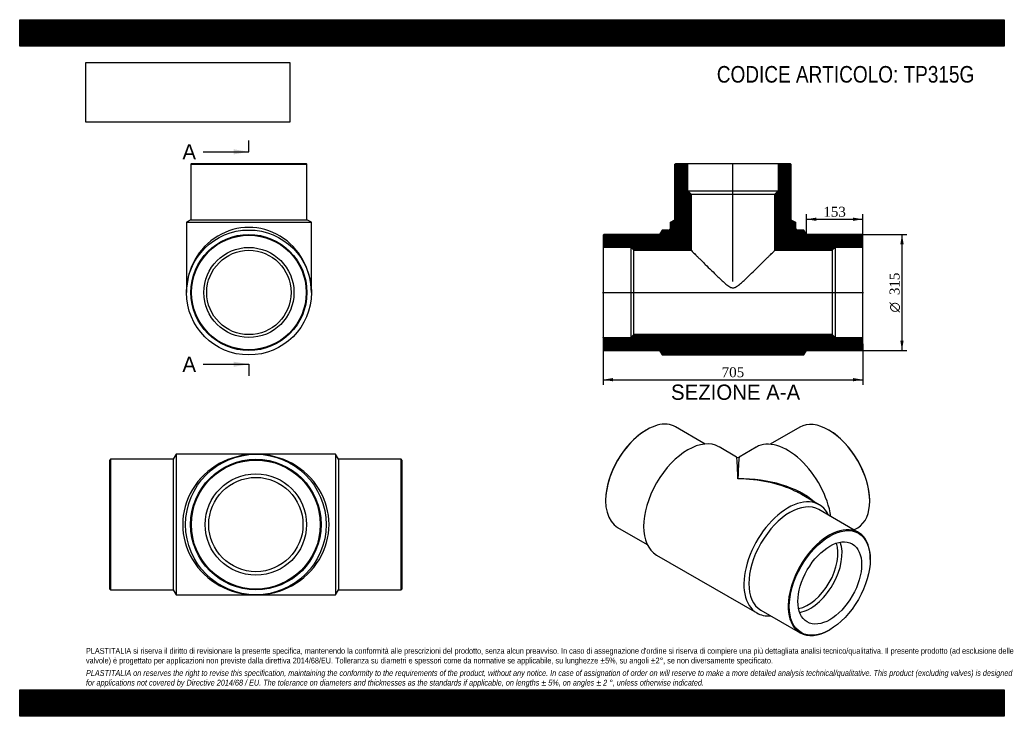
# Model space of a CAD drawing. Header units: millimetres. Extents: x 0 to 2376, y 0 to 1680.
import ezdxf
from ezdxf.enums import TextEntityAlignment as Align
from ezdxf.lldxf.tags import DXFTag

# ---------------------------------------------------------------- set-up
doc = ezdxf.new("R2010")
doc.units = ezdxf.units.MM
doc.header["$LTSCALE"] = 8
for name, color, linetype in [('Default', 7, 'Continuous'), ('DV4_Default', 7, 'Continuous'), ('TP315G', 7, 'Continuous')]:
    doc.layers.add(name, color=color, linetype=linetype)
doc.styles.add('SEACAD_Solid_Edge_ANSI', font='seans.ttf')
doc.styles.add('SEACAD_Solid_Edge_ANSI1_Symbols', font='semeca1.ttf')
doc.styles.add('SEACAD_Times_New_Roman', font='times.ttf')
tags = doc.linetypes.add('CENTER2', pattern=[28.575, 19.05, -3.175, 3.175, -3.175]).pattern_tags.tags
tags[10:11] = [DXFTag(74, 4), DXFTag(75, 0), DXFTag(340, '0'), DXFTag(46, 0.0), DXFTag(50, 0.0), DXFTag(44, 0.0), DXFTag(45, 0.0)]
tags[8:9] = [DXFTag(74, 4), DXFTag(75, 0), DXFTag(340, '0'), DXFTag(46, 0.0), DXFTag(50, 0.0), DXFTag(44, 0.0), DXFTag(45, 0.0)]
tags[6:7] = [DXFTag(74, 4), DXFTag(75, 0), DXFTag(340, '0'), DXFTag(46, 0.0), DXFTag(50, 0.0), DXFTag(44, 0.0), DXFTag(45, 0.0)]
tags[4:5] = [DXFTag(74, 4), DXFTag(75, 0), DXFTag(340, '0'), DXFTag(46, 0.0), DXFTag(50, 0.0), DXFTag(44, 0.0), DXFTag(45, 0.0)]
doc.dimstyles.new('ANSImm', dxfattribs={"dimtxt": 24, "dimasz": 24, "dimexe": 12, "dimexo": 0, "dimgap": 6, "dimtad": 1, "dimlfac": 1.125, "dimdsep": 46, "dimtxsty": 'SEACAD_Times_New_Roman', "dimblk1": '_SE_FILLED', "dimblk2": '_SE_FILLED', "dimsah": 1, "dimcen": 12, "dimazin": 0, "dimtfac": 0.85, "dimtdec": 3, "dimtofl": 0, "dimtmove": 0, "dimatfit": 3, "dimfxl": 1, "dimarcsym": 0})
picture_1 = doc.add_image_def('image1.jpg', size_in_pixel=(4302, 1260))

# ---------------------------------------------------------------- blocks, each defined once
blk = doc.blocks.new('SE')
at = {"layer": 'TP315G', "color": 7, "linetype": 'Continuous'}
for p, q in [((219.4, 620), (217.4, 618)), ((217.4, 307), (217.4, 618)), ((219.4, 620), (219.4, 305)), ((370.4, 620), (219.4, 620)), ((377.4, 632), (370.4, 620)), ((370.4, 620), (370.4, 305)), ((377.4, 632), (377.4, 293)), ((569.9, 632), (377.4, 632)), ((762.4, 632), (569.9, 632)), ((762.4, 632), (762.4, 293)), ((769.4, 620), (762.4, 632)), ((769.4, 620), (769.4, 305)), ((920.4, 620), (769.4, 620)), ((920.4, 305), (920.4, 620)), ((922.4, 618), (920.4, 620)), ((922.4, 618), (922.4, 307)), ((217.4, 307), (219.4, 305)), ((219.4, 305), (370.4, 305)), ((370.4, 305), (377.4, 293)), ((377.4, 293), (569.9, 293)), ((569.9, 293), (762.4, 293)), ((762.4, 293), (769.4, 305)), ((769.4, 305), (920.4, 305)), ((920.4, 305), (922.4, 307))]:
    blk.add_line(p, q, dxfattribs=at)
for radius in [169.5, 157.5, 155.5, 122.3, 113.7]:
    blk.add_circle((569.9, 462.5), radius, dxfattribs=at)
for major_axis in [(176.5, 0), (-176.5, 0)]:
    blk.add_ellipse((569.9, 462.5), major_axis=major_axis, ratio=0.96034, start_param=1.570796, end_param=4.712389, dxfattribs=at)
blk = doc.blocks.new('SE1')
at = {"layer": 'TP315G', "color": 7, "linetype": 'Continuous'}
for p, q in [((1512.9, 691.1), (1511.7, 690.3)), ((1654.4, 656.7), (1582.9, 698)), ((1882.3, 697.3), (1810.8, 656)), ((1953.5, 689.6), (1952.3, 690.3)), ((1730.1, 625.3), (1687.6, 649.9)), ((1777.6, 649.2), (1736.3, 625.3)), ((1929.6, 510.2), (1887, 534.8)), ((1413.9, 521), (1413.9, 519.6)), ((2051.3, 518.9), (2051.3, 520.3)), ((2023.5, 443.6), (1928.6, 498.4)), ((1442.9, 455.5), (1514.4, 414.2)), ((2013.2, 449.6), (2022.3, 454.8)), ((1536.9, 388.9), (1778.9, 249.2)), ((2052.5, 378.1), (2052.5, 379.5)), ((1788.6, 255.9), (1883.5, 201.1)), ((1953.5, 208.1), (1954.8, 208.8))]:
    blk.add_line(p, q, dxfattribs=at)
blk.add_arc((1733.2, 630.7), 6.22, 240.0447, 299.8706, dxfattribs=at)
for centre, major_axis, ratio, start_param, end_param in [((1952.3, 576), (-70, 121.2), 0.57735, 3.141593, 6.283185), ((1512.9, 576.8), (70, 121.2), 0.57735, 0, 3.141593), ((1511.7, 577.5), (-69.1, -119.7), 0.57735, 3.926991, 5.497787), ((1953.5, 576.8), (69.1, -119.7), 0.57735, 0.785398, 2.356194), ((1612.2, 519.4), (-75.3, -130.5), 0.57735, 3.141593, 6.283185), ((1853, 518.7), (-75.3, 130.5), 0.57735, 4.118355, 6.283185), ((1733.2, 449.6), (3.1, -175.8), 0.017511, 2.345663, 3.131061), ((1733.2, 449.6), (-3.1, -175.8), 0.017511, 3.152124, 3.937523), ((1733.2, 449.6), (-217.5, -3.7), 0.565556, 3.694557, 4.702676), ((1733.2, 449.6), (-217.5, 3.7), 0.565556, 4.037166, 4.722102), ((1854.2, 379.7), (-75.3, -130.5), 0.57735, 2.763048, 6.283185), ((1733.2, 449.6), (-217.5, 3.7), 0.565556, 3.936704, 4.037166), ((1858.6, 377.2), (-70, -121.2), 0.57735, 3.141593, 6.283185), ((1953.5, 322.4), (-70, -121.2), 0.57735, 2.356194, 6.283185), ((1902.7, 351.7), (-50.8, -88.1), 0.57735, 0.458601, 2.682991), ((1907.7, 348.9), (-54.4, -94.1), 0.57735, 0.448518, 2.693075), ((1854.2, 379.7), (-75.3, -130.5), 0.57735, 0, 0.378544), ((1953.5, 322.4), (-70, -121.2), 0.57735, 0, 0.785398)]:
    blk.add_ellipse(centre, major_axis=major_axis, ratio=ratio, start_param=start_param, end_param=end_param, dxfattribs=at)
for major_axis in [(69.1, 119.7), (54.4, 94.1)]:
    blk.add_ellipse((1954.8, 321.6), major_axis=major_axis, ratio=0.57735, dxfattribs=at)
blk = doc.blocks.new('SE2')
at = {"layer": 'TP315G', "color": 7, "linetype": 'Continuous'}
for p, q in [((414.9, 1333.6), (413.1, 1331.9)), ((413.1, 1331.9), (693.1, 1331.9)), ((413.1, 1331.9), (413.1, 1197.6)), ((414.9, 1333.6), (691.4, 1333.6)), ((693.1, 1331.9), (691.4, 1333.6)), ((693.1, 1197.6), (693.1, 1331.9)), ((413.1, 1197.6), (402.5, 1191.4)), ((402.5, 1191.4), (703.8, 1191.4)), ((402.5, 1191.4), (402.5, 1022.1)), ((413.1, 1197.6), (693.1, 1197.6)), ((703.8, 1191.4), (693.1, 1197.6)), ((703.8, 1022.1), (703.8, 1191.4))]:
    blk.add_line(p, q, dxfattribs=at)
for radius in [150.7, 140, 138.2, 108.7, 101.7]:
    blk.add_circle((553.1, 1022.1), radius, dxfattribs=at)
blk.add_ellipse((553.1, 1022.1), major_axis=(0, -156.9), ratio=0.96034, start_param=1.570796, end_param=4.712389, dxfattribs=at)
blk = doc.blocks.new('SE4')
at = {"color": 7, "linetype": 'Continuous', "style": 'SEACAD_Solid_Edge_ANSI'}
blk.add_text('A', height=36.8, dxfattribs=at).set_placement((392.7, 1379.8), align=Align.TOP_LEFT)
blk = doc.blocks.new('SE5')
at = {"color": 7, "linetype": 'Continuous', "style": 'SEACAD_Solid_Edge_ANSI'}
blk.add_text('A', height=36.8, dxfattribs=at).set_placement((392.7, 867.5), align=Align.TOP_LEFT)
blk = doc.blocks.new('SEANNOT_GROUP')
at = {"linetype": 'Continuous'}
blk.add_hatch(color=7, dxfattribs=at).paths.add_polyline_path([(516.3, 1355.2), (553.1, 1361.4), (516.3, 1367.5)])
at = {"color": 7, "linetype": 'Continuous'}
blk.add_lwpolyline([(442.7, 1361.4), (553.1, 1361.4)], dxfattribs=at)
blk = doc.blocks.new('SEANNOT_GROUP1')
at = {"linetype": 'Continuous'}
blk.add_hatch(color=7, dxfattribs=at).paths.add_polyline_path([(516.3, 842.9), (553.1, 849.1), (516.3, 855.2)])
at = {"color": 7, "linetype": 'Continuous'}
blk.add_lwpolyline([(442.7, 849.1), (553.1, 849.1)], dxfattribs=at)
blk = doc.blocks.new('SE3')
at = {"layer": 'Default', "color": 7, "linetype": 'CENTER2'}
for p, q in [((553.1, 1361.4), (553.1, 1389)), ((553.1, 849.1), (553.1, 821.5))]:
    blk.add_line(p, q, dxfattribs=at)
at = {"layer": 'Default', "color": 7, "linetype": 'CENTER2', "const_width": 0.0001}
blk.add_lwpolyline([(553.1, 1361.4), (553.1, 849.1)], dxfattribs=at)
at = {"layer": 'Default'}
for name in ['SE4', 'SEANNOT_GROUP', 'SE5', 'SEANNOT_GROUP1']:
    blk.add_blockref(name, (0, 0), dxfattribs=at)
blk = doc.blocks.new('SE6')
at = {"layer": 'TP315G', "linetype": 'Continuous'}
h = blk.add_hatch(dxfattribs=at)
h.set_pattern_fill('LINE', scale=0.629921, angle=45, style=0)
edge = h.paths.add_edge_path()
edge.add_line((1564.4, 1172.8), (1550.1, 1172.8))
edge.add_line((1550.1, 1172.8), (1543.9, 1162.1))
edge.add_line((1543.9, 1162.1), (1409.7, 1162.1))
edge.add_line((1409.7, 1162.1), (1407.9, 1160.3))
edge.add_line((1407.9, 1160.3), (1407.9, 1130.8))
edge.add_line((1407.9, 1130.8), (1474.6, 1130.8))
edge.add_line((1474.6, 1130.8), (1481.6, 1123.8))
edge.add_line((1481.6, 1123.8), (1620.2, 1123.8))
edge.add_line((1620.2, 1123.8), (1620.2, 1259.3))
edge.add_line((1620.2, 1259.3), (1612.5, 1267))
edge.add_line((1612.5, 1267), (1612.5, 1333.6))
edge.add_line((1612.5, 1333.6), (1583, 1333.6))
edge.add_line((1583, 1333.6), (1581.2, 1331.9))
edge.add_line((1581.2, 1331.9), (1581.2, 1197.6))
edge.add_line((1581.2, 1197.6), (1570.6, 1191.4))
edge.add_line((1570.6, 1191.4), (1570.6, 1179))
edge.add_arc((1564.4, 1179), 6.22, 270, 360, ccw=False)
h = blk.add_hatch(dxfattribs=at)
h.set_pattern_fill('LINE', scale=0.629921, angle=45, style=0)
edge = h.paths.add_edge_path()
edge.add_line((1861.2, 1331.9), (1859.5, 1333.6))
edge.add_line((1859.5, 1333.6), (1830, 1333.6))
edge.add_line((1830, 1333.6), (1830, 1267))
edge.add_line((1830, 1267), (1822.3, 1259.3))
edge.add_line((1822.3, 1259.3), (1822.3, 1123.8))
edge.add_line((1822.3, 1123.8), (1960.9, 1123.8))
edge.add_line((1960.9, 1123.8), (1967.9, 1130.8))
edge.add_line((1967.9, 1130.8), (2034.6, 1130.8))
edge.add_line((2034.6, 1130.8), (2034.6, 1160.3))
edge.add_line((2034.6, 1160.3), (2032.8, 1162.1))
edge.add_line((2032.8, 1162.1), (1898.6, 1162.1))
edge.add_line((1898.6, 1162.1), (1892.4, 1172.8))
edge.add_line((1892.4, 1172.8), (1878.1, 1172.8))
edge.add_arc((1878.1, 1179), 6.22, 180, 270, ccw=False)
edge.add_line((1871.9, 1179), (1871.9, 1191.4))
edge.add_line((1871.9, 1191.4), (1861.2, 1197.6))
edge.add_line((1861.2, 1197.6), (1861.2, 1331.9))
h = blk.add_hatch(dxfattribs=at)
h.set_pattern_fill('LINE', scale=0.629921, angle=45, style=0)
h.paths.add_polyline_path([(1543.9, 882.1), (1550.1, 871.4), (1892.4, 871.4), (1898.6, 882.1), (2032.8, 882.1), (2034.6, 883.9), (2034.6, 913.4), (1967.9, 913.4), (1960.9, 920.4), (1481.6, 920.4), (1474.6, 913.4), (1407.9, 913.4), (1407.9, 883.9), (1409.7, 882.1)])
at = {"layer": 'DV4_Default', "color": 7, "linetype": 'CENTER2'}
for p, q in [((1721.2, 1048.9), (1721.2, 1334.4)), ((1406.4, 1022.1), (2036.1, 1022.1))]:
    blk.add_line(p, q, dxfattribs=at)
at = {"layer": 'TP315G', "color": 7, "linetype": 'Continuous'}
for p, q in [((1581.2, 1331.9), (1583, 1333.6)), ((1581.2, 1197.6), (1581.2, 1331.9)), ((1583, 1333.6), (1612.5, 1333.6)), ((1612.5, 1333.6), (1830, 1333.6)), ((1612.5, 1267), (1612.5, 1333.6)), ((1830, 1333.6), (1859.5, 1333.6)), ((1830, 1333.6), (1830, 1267)), ((1859.5, 1333.6), (1861.2, 1331.9)), ((1861.2, 1331.9), (1861.2, 1197.6)), ((1612.5, 1267), (1830, 1267)), ((1620.2, 1259.3), (1612.5, 1267)), ((1620.2, 1259.3), (1822.3, 1259.3)), ((1620.2, 1259.3), (1620.2, 1123.8)), ((1830, 1267), (1822.3, 1259.3)), ((1822.3, 1123.8), (1822.3, 1259.3)), ((1570.6, 1191.4), (1581.2, 1197.6)), ((1570.6, 1179), (1570.6, 1191.4)), ((1861.2, 1197.6), (1871.9, 1191.4)), ((1871.9, 1191.4), (1871.9, 1179)), ((1550.1, 1172.8), (1543.9, 1162.1)), ((1564.4, 1172.8), (1550.1, 1172.8)), ((1892.4, 1172.8), (1878.1, 1172.8)), ((1898.6, 1162.1), (1892.4, 1172.8)), ((1407.9, 1160.3), (1409.7, 1162.1)), ((1407.9, 1160.3), (1407.9, 1130.8)), ((1543.9, 1162.1), (1409.7, 1162.1)), ((2032.8, 1162.1), (1898.6, 1162.1)), ((2032.8, 1162.1), (2034.6, 1160.3)), ((2034.6, 1130.8), (2034.6, 1160.3)), ((1407.9, 1130.8), (1407.9, 913.4)), ((1474.6, 1130.8), (1407.9, 1130.8)), ((1474.6, 1130.8), (1474.6, 913.4)), ((1481.6, 1123.8), (1474.6, 1130.8)), ((1481.6, 920.4), (1481.6, 1123.8)), ((1481.6, 1123.8), (1620.2, 1123.8)), ((1822.3, 1123.8), (1960.9, 1123.8)), ((1967.9, 1130.8), (1960.9, 1123.8)), ((1960.9, 1123.8), (1960.9, 920.4)), ((2034.6, 1130.8), (1967.9, 1130.8)), ((1967.9, 1130.8), (1967.9, 913.4)), ((2034.6, 913.4), (2034.6, 1130.8)), ((1407.9, 913.4), (1407.9, 883.9)), ((1407.9, 913.4), (1474.6, 913.4)), ((1474.6, 913.4), (1481.6, 920.4)), ((1960.9, 920.4), (1481.6, 920.4)), ((1960.9, 920.4), (1967.9, 913.4)), ((1967.9, 913.4), (2034.6, 913.4)), ((2034.6, 883.9), (2034.6, 913.4)), ((1409.7, 882.1), (1407.9, 883.9)), ((1409.7, 882.1), (1543.9, 882.1)), ((1543.9, 882.1), (1550.1, 871.4)), ((1892.4, 871.4), (1898.6, 882.1)), ((1898.6, 882.1), (2032.8, 882.1)), ((2034.6, 883.9), (2032.8, 882.1)), ((1550.1, 871.4), (1892.4, 871.4))]:
    blk.add_line(p, q, dxfattribs=at)
for centre, start, end in [((1564.4, 1179), 270, 360), ((1878.1, 1179), 180, 270)]:
    blk.add_arc(centre, 6.22, start, end, dxfattribs=at)
blk.add_open_spline([(1620.2, 1123.8), (1620.2, 1123.8), (1621.1, 1122.9), (1623.3, 1120.7), (1623.8, 1120.2), (1624.8, 1119.2), (1625.4, 1118.6), (1627.3, 1116.7), (1628.7, 1115.3), (1631.8, 1112.2), (1633.6, 1110.5), (1637.2, 1106.9), (1639.2, 1104.9), (1643.2, 1100.9), (1645.4, 1098.8), (1649.8, 1094.4), (1652.1, 1092.2), (1659.2, 1085.2), (1664.1, 1080.3), (1674.3, 1070.3), (1679.6, 1065.2), (1687.8, 1057.4), (1690.5, 1054.8), (1696.2, 1049.6), (1699, 1047), (1703.4, 1043.2), (1704.9, 1041.9), (1708, 1039.5), (1709.5, 1038.3), (1712.8, 1036.1), (1714.5, 1035.1), (1717.2, 1034), (1718.1, 1033.7), (1720, 1033.4), (1721, 1033.3), (1723, 1033.4), (1723.9, 1033.6), (1725.8, 1034.2), (1726.7, 1034.6), (1729.3, 1035.9), (1731, 1036.9), (1735.7, 1040.3), (1738.7, 1042.8), (1744.4, 1047.8), (1747.3, 1050.4), (1752.8, 1055.6), (1755.5, 1058.2), (1763.6, 1065.9), (1768.8, 1070.9), (1778.9, 1080.9), (1783.9, 1085.7), (1793.2, 1094.9), (1797.5, 1099.2), (1803.6, 1105.2), (1805.5, 1107.1), (1809.2, 1110.7), (1810.8, 1112.4), (1813.9, 1115.4), (1815.3, 1116.8), (1817.8, 1119.3), (1818.8, 1120.3), (1820.5, 1122), (1821.2, 1122.7), (1821.9, 1123.3), (1822, 1123.5), (1822.3, 1123.7), (1822.3, 1123.8), (1822.3, 1123.8)], degree=3, knots=[0, 0, 0, 0, 0.0625, 0.0625, 0.078125, 0.078125, 0.09375, 0.09375, 0.125, 0.125, 0.15625, 0.15625, 0.1875, 0.1875, 0.21875, 0.21875, 0.25, 0.25, 0.3125, 0.3125, 0.375, 0.375, 0.40625, 0.40625, 0.4375, 0.4375, 0.453125, 0.453125, 0.46875, 0.46875, 0.484375, 0.484375, 0.492188, 0.492188, 0.5, 0.5, 0.507813, 0.507813, 0.515625, 0.515625, 0.53125, 0.53125, 0.5625, 0.5625, 0.59375, 0.59375, 0.625, 0.625, 0.6875, 0.6875, 0.75, 0.75, 0.8125, 0.8125, 0.84375, 0.84375, 0.875, 0.875, 0.90625, 0.90625, 0.9375, 0.9375, 0.96875, 0.96875, 0.984375, 0.984375, 1, 1, 1, 1], dxfattribs=at)
blk = doc.blocks.new('DMBLK336')
at = {"layer": 'Default', "linetype": 'Continuous'}
for points in [[(1431.9, 807.8), (1431.9, 815.8), (1407.9, 811.8)], [(2010.6, 807.8), (2034.6, 811.8), (2010.6, 815.8)]]:
    blk.add_hatch(color=7, dxfattribs=at).paths.add_polyline_path(points)
at = {"layer": 'Default', "color": 7, "linetype": 'Continuous'}
for p, q in [((1407.9, 898.6), (1407.9, 799.8)), ((2034.6, 898.6), (2034.6, 799.8)), ((1407.9, 811.8), (2034.6, 811.8))]:
    blk.add_line(p, q, dxfattribs=at)
at = {"layer": 'Default', "color": 7, "linetype": 'Continuous', "style": 'SEACAD_Times_New_Roman'}
blk.add_text('705', height=24, dxfattribs=at).set_placement((1693.9, 841.8), align=Align.TOP_LEFT)
blk = doc.blocks.new('_SE_FILLED')
at = {"color": 0}
blk.add_line((0, 0), (-1, 0), dxfattribs=at)
blk.add_solid([(0, 0), (-1, -0.1665), (-1, 0.1665), (0, 0)], dxfattribs=at)
blk = doc.blocks.new('DMBLK337')
at = {"layer": 'Default', "linetype": 'Continuous'}
for points in [[(1922.6, 1202.8), (1898.6, 1198.8), (1922.6, 1194.8)], [(2010.6, 1202.8), (2010.6, 1194.8), (2034.6, 1198.8)]]:
    blk.add_hatch(color=7, dxfattribs=at).paths.add_polyline_path(points)
at = {"layer": 'Default', "color": 7, "linetype": 'Continuous'}
for p, q in [((1898.6, 1162.1), (1898.6, 1210.8)), ((1898.6, 1198.8), (2034.6, 1198.8)), ((2034.6, 1160.3), (2034.6, 1210.8))]:
    blk.add_line(p, q, dxfattribs=at)
at = {"layer": 'Default', "color": 7, "linetype": 'Continuous', "style": 'SEACAD_Times_New_Roman'}
blk.add_text('153', height=24, dxfattribs=at).set_placement((1939.3, 1228.8), align=Align.TOP_LEFT)
blk = doc.blocks.new('GDimGGroup')
at = {"layer": 'Default', "linetype": 'Continuous'}
for points in [[(2133.1, 1138.1), (2129.1, 1162.1), (2125.1, 1138.1)], [(2133.1, 906.1), (2125.1, 906.1), (2129.1, 882.1)]]:
    blk.add_hatch(color=7, dxfattribs=at).paths.add_polyline_path(points)
at = {"layer": 'Default', "color": 7, "linetype": 'Continuous'}
for p, q in [((2032.8, 1162.1), (2141.1, 1162.1)), ((2129.1, 1162.1), (2129.1, 882.1)), ((2032.8, 882.1), (2141.1, 882.1))]:
    blk.add_line(p, q, dxfattribs=at)
for s, style, p in [('315', 'SEACAD_Times_New_Roman', (2099.1, 1015.7)), ('O', 'SEACAD_Solid_Edge_ANSI1_Symbols', (2099.1, 973.9))]:
    blk.add_text(s, height=24, rotation=90, dxfattribs=dict(at, style=style)).set_placement(p, align=Align.TOP_LEFT)

msp = doc.modelspace()

# ---------------------------------------------------------------- hatches: boundary and pattern name
at = {"layer": 'Default', "linetype": 'Continuous'}
h = msp.add_hatch(dxfattribs=at)
h.set_pattern_fill('LINE', scale=0.629921, angle=45, style=0)
h.paths.add_polyline_path([(2376, 1616), (2376, 1680), (0, 1680), (0, 1616)])
for points in [[(2376, 1616), (2376, 1680), (0, 1680), (0, 1616)], [(2376, 0), (2376, 64), (0, 64), (0, 0)]]:
    msp.add_hatch(color=7, dxfattribs=at).paths.add_polyline_path(points)
h = msp.add_hatch(dxfattribs=at)
h.set_pattern_fill('LINE', scale=0.629921, angle=45, style=0)
h.paths.add_polyline_path([(2376, 0), (2376, 64), (0, 64), (0, 0)])

# ---------------------------------------------------------------- linework, layer by layer
at = {"layer": 'Default', "color": 7, "linetype": 'Continuous'}
for p, q in [((0, 1680), (2376, 1680)), ((0, 1616), (0, 1680)), ((2376, 1680), (2376, 1616)), ((2376, 1616), (0, 1616)), ((0, 64), (2376, 64)), ((0, 0), (0, 64)), ((2376, 64), (2376, 0)), ((2376, 0), (0, 0))]:
    msp.add_line(p, q, dxfattribs=at)

# ---------------------------------------------------------------- block references
at = {"layer": 'Default'}
for name in ['SE3', 'SE2', 'SE6', 'GDimGGroup', 'SE1', 'SE']:
    msp.add_blockref(name, (0, 0), dxfattribs=at)

# ---------------------------------------------------------------- texts
at = {"layer": 'Default', "color": 7, "linetype": 'Continuous', "style": 'SEACAD_Solid_Edge_ANSI'}
msp.add_text('SEZIONE A-A', height=36.8, dxfattribs=at).set_placement((1571.6717, 800.0393), align=Align.TOP_LEFT)
at = {"layer": 'Default', "attachment_point": 1}
for s, insert, char_height, width in [('{\\fArial Narrow|b0||i0||c0|p34;\\C7;\\H40.;\\W1.;CODICE ARTICOLO: TP315G}', (1682.2895, 1568.2681), 40, 664.558285), ("{\\fArial Narrow|b0||i0||c0|p34;\\C7;\\H14.;\\W1.;PLASTITALIA si riserva il diritto di revisionare la presente specifica, mantenendo la conformità alle prescrizioni del prodotto, senza alcun preavviso. In caso di assegnazione d'ordine si riserva di compiere una più dettagliata analisi tecnico/qualitativa. Il presente prodotto (ad esclusione delle \\P}{\\fArial Narrow|b0||i0||c0|p34;\\C7;\\H14.;\\W1.;valvole) è progettato per applicazioni non previste dalla direttiva 2014/68/EU. Tolleranza su diametri e spessori come da normative se applicabile, su lunghezze ±5%, su angoli ±2°, se non diversamente specificato.\\P}{\\fArial Narrow|b0||i0||c0|p34;\\C7;\\H4.;\\W1.;   \\P}{\\fArial Narrow|b0||i1||c0|p34;\\C7;\\H14.;\\W1.;PLASTITALIA on reserves the right to revise this specification, maintaining the conformity to the requirements of the product, without any notice. In case of assignation of order on will reserve to make a more detailed analysis technical/qualitative. This product (excluding valves) is designed \\P}{\\fArial Narrow|b0||i1||c0|p34;\\C7;\\H14.;\\W1.;for applications not covered by Directive 2014/68 / EU. The tolerance on diameters and thicknesses as the standards if applicable, on lengths ± 5%, on angles ± 2 °, unless otherwise indicated.\\P}", (160, 164.8189), 14, 2056)]:
    msp.add_mtext(s, dxfattribs=dict(at, insert=insert, char_height=char_height, width=width))

# ---------------------------------------------------------------- dimensions: what is measured, and where the dimension line sits
at = {"layer": 'Default', "color": 7, "linetype": 'Continuous'}
dim = msp.add_linear_dim(base=(2034.5789, 1198.7823), p1=(1898.5789, 1162.0943), p2=(2034.5789, 1130.8054), text='\\A1;<>', dimstyle='ANSImm', dxfattribs=at)
dim.commit()
dim.dimension.update_dxf_attribs({"geometry": 'DMBLK337', "text_midpoint": (1966.5789, 1198.7823), "dimtype": 160})
dim = msp.add_linear_dim(base=(1407.9122, 811.8153), p1=(1407.9122, 898.6276), p2=(2034.5789, 898.6276), angle=0, text='\\A1;<>', dimstyle='ANSImm', dxfattribs=at)
dim.commit()
dim.dimension.update_dxf_attribs({"geometry": 'DMBLK336', "text_midpoint": (1721.2455, 811.8153), "dimtype": 161})

# ---------------------------------------------------------------- pictures from other files: only their frames are drawn
image = msp.add_image(picture_1, insert=(160, 1432.8254), size_in_units=(491.6571, 144))
image.dxf.flags = 7

doc.saveas('drawing.dxf')
